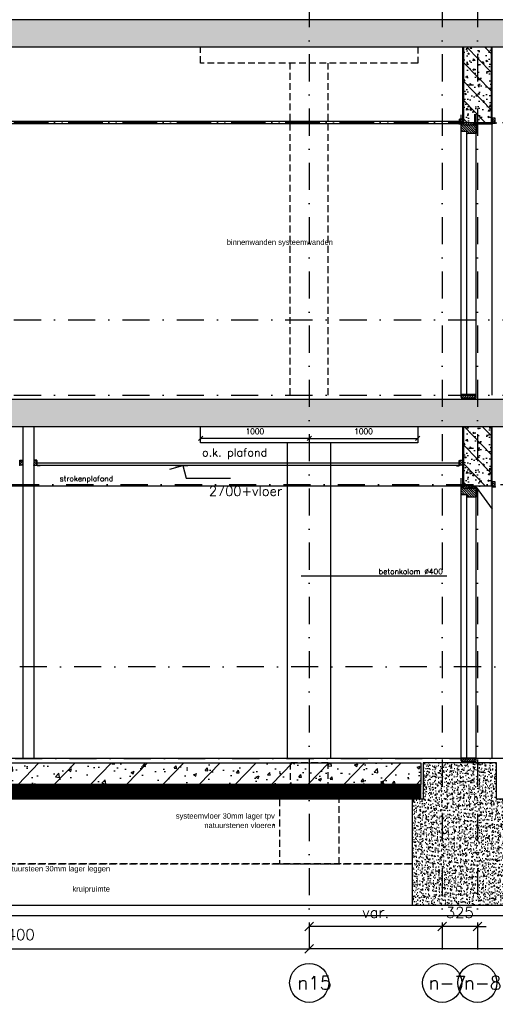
# Model space of a CAD drawing. Extents: x 0 to 317513, y 0 to 193913.
# Tile 35 of 105: x 228355 to 232737, y 90181 to 99256. Entities that reach past the tile are written whole.
import ezdxf
from ezdxf.enums import TextEntityAlignment as Align

# ---------------------------------------------------------------- set-up
doc = ezdxf.new("R2010")
doc.units = 0
doc.header["$LTSCALE"] = 20
doc.header["$MEASUREMENT"] = 0
doc.header["$PDSIZE"] = -1
for name, pattern in [('DASHDOT', [25, 12.5, -6.25, 0, -6.25]), ('DD1', [2.66667, 1.66667, -0.5, 0, -0.5]), ('HIDDEN', [9.375, 6.25, -3.125]), ('HIDDEN2', [4.6875, 3.125, -1.5625])]:
    doc.linetypes.add(name, pattern=pattern)
doc.layers.get('0').update_dxf_attribs({"linetype": 'CONTINUOUS'})
doc.layers.get('DEFPOINTS').update_dxf_attribs({"linetype": 'CONTINUOUS'})
for name, color, linetype in [('A--01A1_ACEER', 1, 'CONTINUOUS'), ('A--A23--_F--3-', 9, 'CONTINUOUS'), ('A--A25--_F--3-', 9, 'CONTINUOUS'), ('A--A31--_F--3-', 9, 'CONTINUOUS'), ('A--L$7A3-_STRAMIEN', 3, 'CONTINUOUS'), ('A--L13D2_VLOEREN', 2, 'CONTINUOUS'), ('A--L21--_F-23-', 4, 'CONTINUOUS'), ('A--L21D3_BUITENWAND', 3, 'CONTINUOUS'), ('A--L21DC1_BUITENWAND', 1, 'HIDDEN'), ('A--L23--', 7, 'CONTINUOUS'), ('A--L23--_F--3-', 7, 'CONTINUOUS'), ('A--L25--', 7, 'CONTINUOUS'), ('A--L25--_F-23-', 7, 'CONTINUOUS'), ('A--L28D1_KONSTRUKTIES', 1, 'CONTINUOUS'), ('A--L28DC1_KONSTRUKTIES', 1, 'HIDDEN2'), ('A--L31--', 2, 'CONTINUOUS'), ('A--L31--_F--3-', 7, 'CONTINUOUS'), ('A--L35--', 7, 'CONTINUOUS'), ('A--L35-D2-_PLAFONDS', 2, 'CONTINUOUS'), ('A--L35-D4-_PLAFONDS', 4, 'CONTINUOUS'), ('A--M$1A-_F123-', 1, 'CONTINUOUS'), ('A--M01A1_MAATVOERING', 1, 'CONTINUOUS'), ('A--M01B1_HOOGTE_MAATV', 1, 'CONTINUOUS'), ('A--T$1A-_F123_20', 1, 'CONTINUOUS'), ('A--T$7A-_STRAMIEN', 2, 'CONTINUOUS'), ('A--T$7A8-_STRAMIEN', 8, 'DASHDOT'), ('A--T01A-25_TEKST', 2, 'CONTINUOUS'), ('A--T01B2_HOOGTE_MAATV', 2, 'CONTINUOUS'), ('A--T01B3_HOOGTE_MAATV', 3, 'CONTINUOUS'), ('STRAMIEN', 8, 'DD1'), ('X--LR---_CP', 7, 'CONTINUOUS')]:
    doc.layers.add(name, color=color, linetype=linetype)
doc.styles.add('ALFA-0_25', font='ROMANS')
doc.styles.add('EB2', font='ARIAL.TTF')
doc.styles.add('HIEMSTRA', font='romans.shx')
doc.styles.add('HOOGTEXT', font='ROMANS.shx', dxfattribs={"height": 2.5})
doc.dimstyles.get("Standard").update_dxf_attribs({"dimscale": 40, "dimtxt": 2.5, "dimasz": 2, "dimexe": 0.3, "dimexo": 0.3, "dimgap": 2, "dimtad": 1, "dimdec": 0, "dimzin": 0, "dimdsep": 46, "dimtxsty": 'HIEMSTRA', "dimblk1": 'OBLIQUE', "dimblk2": 'OBLIQUE', "dimsah": 1, "dimcen": 0.09, "dimdle": 0.3, "dimclrd": 1, "dimclre": 1, "dimclrt": 3, "dimadec": 0, "dimazin": 0, "dimtfac": 1, "dimtdec": 4, "dimtix": 1, "dimtmove": 2, "dimatfit": 3, "dimldrblk": 'OBLIQUE', "dimfxl": 0, "dimtvp": 625, "dimtolj": 1, "dimtzin": 0, "dimarcsym": 0})

# ---------------------------------------------------------------- blocks, each defined once
blk = doc.blocks.new('*U937')
at = {"layer": 'A--L23--_F--3-', "color": 2, "linetype": 'Continuous'}
blk.add_lwpolyline([(0, 0), (0, -20), (-14792.3, -20), (-14792.3, 0)], dxfattribs=at)
blk = doc.blocks.new('Q020259-')
at = {"layer": 'A--A25--_F--3-'}
h = blk.add_hatch(dxfattribs=at)
h.set_pattern_fill('ALFALINE', color=256, scale=15, style=0, pattern_type=2)
h.set_pattern_definition([(45, (0, 0), (-10.6066, 10.6066), [])])
h.paths.add_polyline_path([(0, 0), (0, 46), (28, 46), (28, 0)])
at = {"layer": 'A--L25--_F-23-', "color": 2, "linetype": 'Continuous'}
blk.add_lwpolyline([(0, 0), (0, 46), (28, 46), (28, 0)], close=True, dxfattribs=at)
at = {"layer": 'X--LR---_CP'}
for p in [(0, 0), (0, 0), (28, 0)]:
    blk.add_point(p, dxfattribs=at)
blk = doc.blocks.new('_OBLIQUE')
at = {"color": 0, "linetype": 'ByBlock'}
blk.add_line((-0.5, -0.5), (0.5, 0.5), dxfattribs=at)
blk = doc.blocks.new('*D128')
at = {"color": 1, "linetype": 'ByBlock'}
for p, q in [((231022.3, 90705), (231022.3, 90693)), ((236422.3, 90693), (231022.3, 90693)), ((236422.3, 90705), (236422.3, 90693))]:
    blk.add_line(p, q, dxfattribs=at)
at = {"layer": 'DEFPOINTS', "color": 0, "linetype": 'ByBlock'}
for p in [(231022.3, 90693), (231022.3, 90693), (236422.3, 90693)]:
    blk.add_point(p, dxfattribs=at)
at = {"color": 1, "linetype": 'ByBlock', "xscale": 80, "yscale": 80, "zscale": 80, "rotation": 180}
blk.add_blockref('_OBLIQUE', (231022.3, 90693), dxfattribs=at)
at = {"color": 1, "linetype": 'ByBlock', "xscale": 80, "yscale": 80, "zscale": 80}
blk.add_blockref('_OBLIQUE', (236422.3, 90693), dxfattribs=at)
at = {"color": 3, "linetype": 'ByBlock', "insert": (233722.3, 90823), "char_height": 100, "attachment_point": 5, "style": 'HIEMSTRA'}
blk.add_mtext('\\A1;5400', dxfattribs=at)
blk = doc.blocks.new('*D175')
at = {"color": 1, "linetype": 'ByBlock'}
for p, q in [((225622.3, 90705), (225622.3, 90693)), ((225622.3, 90693), (231022.3, 90693)), ((231022.3, 90705), (231022.3, 90693))]:
    blk.add_line(p, q, dxfattribs=at)
at = {"layer": 'DEFPOINTS', "color": 0, "linetype": 'ByBlock'}
for p in [(225622.3, 90693), (231022.3, 90693), (231022.3, 90693)]:
    blk.add_point(p, dxfattribs=at)
at = {"color": 1, "linetype": 'ByBlock', "xscale": 80, "yscale": 80, "zscale": 80, "rotation": 180}
blk.add_blockref('_OBLIQUE', (225622.3, 90693), dxfattribs=at)
at = {"color": 1, "linetype": 'ByBlock', "xscale": 80, "yscale": 80, "zscale": 80}
blk.add_blockref('_OBLIQUE', (231022.3, 90693), dxfattribs=at)
at = {"color": 3, "linetype": 'ByBlock', "insert": (228322.3, 90823), "char_height": 100, "attachment_point": 5, "style": 'HIEMSTRA'}
blk.add_mtext('\\A1;5400', dxfattribs=at)
blk = doc.blocks.new('*D191')
at = {"color": 1, "linetype": 'ByBlock'}
for p, q in [((231028.3, 95396.7), (230016.3, 95396.7)), ((230022.3, 95408.6), (230022.3, 95390.7)), ((231022.3, 95408.6), (231022.3, 95390.7))]:
    blk.add_line(p, q, dxfattribs=at)
at = {"layer": 'DEFPOINTS', "color": 0, "linetype": 'ByBlock'}
for p in [(230022.3, 95414.6), (230022.3, 95396.7), (231022.3, 95414.6)]:
    blk.add_point(p, dxfattribs=at)
at = {"color": 1, "linetype": 'ByBlock', "xscale": 40, "yscale": 40, "zscale": 40, "rotation": 180}
blk.add_blockref('_OBLIQUE', (230022.3, 95396.7), dxfattribs=at)
at = {"color": 1, "linetype": 'ByBlock', "xscale": 40, "yscale": 40, "zscale": 40}
blk.add_blockref('_OBLIQUE', (231022.3, 95396.7), dxfattribs=at)
at = {"color": 2, "linetype": 'ByBlock', "insert": (230522.3, 95461.7), "char_height": 50, "attachment_point": 5, "style": 'HIEMSTRA'}
blk.add_mtext('\\A1;1000', dxfattribs=at)
blk = doc.blocks.new('*D192')
at = {"color": 1, "linetype": 'ByBlock'}
for p, q in [((231016.3, 95396.7), (232028.3, 95396.7)), ((231022.3, 95408.6), (231022.3, 95390.7)), ((232022.3, 95408.6), (232022.3, 95390.7))]:
    blk.add_line(p, q, dxfattribs=at)
at = {"layer": 'DEFPOINTS', "color": 0, "linetype": 'ByBlock'}
for p in [(231022.3, 95414.6), (232022.3, 95414.6), (232022.3, 95396.7)]:
    blk.add_point(p, dxfattribs=at)
at = {"color": 1, "linetype": 'ByBlock', "xscale": 40, "yscale": 40, "zscale": 40, "rotation": 180}
blk.add_blockref('_OBLIQUE', (231022.3, 95396.7), dxfattribs=at)
at = {"color": 1, "linetype": 'ByBlock', "xscale": 40, "yscale": 40, "zscale": 40}
blk.add_blockref('_OBLIQUE', (232022.3, 95396.7), dxfattribs=at)
at = {"color": 2, "linetype": 'ByBlock', "insert": (231522.3, 95461.7), "char_height": 50, "attachment_point": 5, "style": 'HIEMSTRA'}
blk.add_mtext('\\A1;1000', dxfattribs=at)
blk = doc.blocks.new('*D196')
at = {"color": 1, "linetype": 'ByBlock'}
for p, q in [((231022.3, 90909.5), (231022.3, 90897.5)), ((232247.3, 90897.5), (231022.3, 90897.5)), ((232247.3, 90909.5), (232247.3, 90897.5))]:
    blk.add_line(p, q, dxfattribs=at)
at = {"layer": 'DEFPOINTS', "color": 0, "linetype": 'ByBlock'}
for p in [(231022.3, 90897.5), (231022.3, 90897.5), (232247.3, 90897.5)]:
    blk.add_point(p, dxfattribs=at)
at = {"color": 1, "linetype": 'ByBlock', "xscale": 80, "yscale": 80, "zscale": 80, "rotation": 180}
blk.add_blockref('_OBLIQUE', (231022.3, 90897.5), dxfattribs=at)
at = {"color": 1, "linetype": 'ByBlock', "xscale": 80, "yscale": 80, "zscale": 80}
blk.add_blockref('_OBLIQUE', (232247.3, 90897.5), dxfattribs=at)
at = {"color": 3, "linetype": 'ByBlock', "insert": (231634.8, 91027.5), "char_height": 100, "attachment_point": 5, "style": 'HIEMSTRA'}
blk.add_mtext('\\A1;var.', dxfattribs=at)
blk = doc.blocks.new('*D205')
at = {"color": 1, "linetype": 'ByBlock'}
for p, q in [((232247.3, 90897.5), (232167.3, 90897.5)), ((232247.3, 90909.5), (232247.3, 90897.5)), ((232572.3, 90897.5), (232247.3, 90897.5)), ((232572.3, 90909.5), (232572.3, 90897.5)), ((232572.3, 90897.5), (232652.3, 90897.5))]:
    blk.add_line(p, q, dxfattribs=at)
at = {"layer": 'DEFPOINTS', "color": 0, "linetype": 'ByBlock'}
for p in [(232247.3, 90897.5), (232247.3, 90897.5), (232572.3, 90897.5)]:
    blk.add_point(p, dxfattribs=at)
at = {"color": 1, "linetype": 'ByBlock', "xscale": 80, "yscale": 80, "zscale": 80}
blk.add_blockref('_OBLIQUE', (232247.3, 90897.5), dxfattribs=at)
at = {"color": 1, "linetype": 'ByBlock', "xscale": 80, "yscale": 80, "zscale": 80, "rotation": 180}
blk.add_blockref('_OBLIQUE', (232572.3, 90897.5), dxfattribs=at)
at = {"color": 3, "linetype": 'ByBlock', "insert": (232409.8, 91027.5), "char_height": 100, "attachment_point": 5, "style": 'HIEMSTRA'}
blk.add_mtext('\\A1;325', dxfattribs=at)
blk = doc.blocks.new('HOOGTEP')
at = {"layer": 'A--M01A1_MAATVOERING'}
for p, q in [((0, 0), (0.62, 2.33)), ((0.62, 2.33), (8.79, 2.33)), ((-2.41, 0.65), (0, 0))]:
    blk.add_line(p, q, dxfattribs=at)
at = {"layer": 'A--M01B1_HOOGTE_MAATV'}
blk.add_line((-1.38, 0), (0.91, 0), dxfattribs=at)
at = {"layer": 'A--T01B2_HOOGTE_MAATV', "style": 'HOOGTEXT', "flags": 4}
blk.add_attdef('TEKST', (1.84, -0.67), '', height=1.5, dxfattribs=at)
at = {"layer": 'A--T01B3_HOOGTE_MAATV', "style": 'HOOGTEXT', "flags": 4}
blk.add_attdef('HOOGTE', (1.67, 3.82), '', height=1.75, dxfattribs=at)

msp = doc.modelspace()

# ---------------------------------------------------------------- hatches: boundary and pattern name
at = {"layer": 'A--A23--_F--3-'}
h = msp.add_hatch(dxfattribs=at)
h.set_pattern_fill('ALFABET', color=256, scale=20, angle=1, style=0, pattern_type=2)
h.set_pattern_definition([(46, (155667.74, 3500), (-86.32078, 83.359), []), (51, (155667.74, 3500), (143.64922, -10.04493), [15, -165]), (356, (155667.74, 3500), (-30.37155, 149.9312), [12, -132]), (101.4514, (155679.71, 3499.16), (113.27778, 139.88618), [12.74804, -140.22842]), (47.1842, (155667.04, 3540), (213.99344, -29.37358), [22.5, -247.5]), (97.6356, (155684.88, 3537.55), (183.50393, 198.05632), [19.12206, -210.3426]), (352.1842, (155667.04, 3540), (183.50378, 198.05647), [18, -198]), (22, (155687.21, 3530.34), (120.76856, -78.42802), [15, -165]), (327, (155687.21, 3530.34), (46.12453, 145.8572), [12, -132]), (72.4514, (155697.28, 3523.81), (166.89315, 67.42906), [12.74804, -140.22842]), (38.5, (155667.74, 3500), (1.26964, 66.611074), [0, -130.4, 0, -134, 0, -132.5]), (8.5, (155667.74, 3500), (51.229207, 79.788568), [0, -76.4, 0, -127.4, 0, -50.5]), (328.5, (155623.15, 3499.22), (106.826954, -2.64699), [0, -50, 0, -156, 0, -207]), (318.5, (155603.15, 3498.87), (116.270055, 22.05355), [0, -65, 0, -103.6, 0, -147]), (318.5, (155603.15, 3498.87), (116.270055, 22.05355), [0, -65, 0, -103.6, 0, -147])])
h.paths.add_polyline_path([(209240.2, 99005.9), (234483.3, 99005.9), (234483.2, 99255.9), (209240.2, 99255.9)])
h = msp.add_hatch(dxfattribs=at)
h.set_pattern_fill('ALFABET', color=256, scale=20, angle=1, style=0, pattern_type=2)
h.set_pattern_definition([(134, (397245.3, 3349.94), (86.320776, 83.359004), []), (129, (397245.3, 3349.94), (-143.64922, -10.04493), [15, -165]), (184, (397245.3, 3349.94), (30.37155, 149.9312), [12, -132]), (78.5486, (397233.33, 3349.1), (-113.27778, 139.88618), [12.74804, -140.22842]), (132.8158, (397246, 3389.94), (-213.99344, -29.37358), [22.5, -247.5]), (82.3644, (397228.17, 3387.5), (-183.50393, 198.05632), [19.12206, -210.3426]), (187.8158, (397246, 3389.94), (-183.50378, 198.05647), [18, -198]), (158, (397225.83, 3380.29), (-120.76856, -78.42802), [15, -165]), (213, (397225.83, 3380.29), (-46.12453, 145.85721), [12, -132]), (107.5486, (397215.76, 3373.75), (-166.89315, 67.42906), [12.74804, -140.22842]), (141.5, (397245.3, 3349.944), (-1.269641, 66.611074), [0, -130.4, 0, -134, 0, -132.5]), (171.5, (397245.3, 3349.944), (-51.229207, 79.788568), [0, -76.4, 0, -127.4, 0, -50.5]), (211.5, (397289.894, 3349.165), (-106.826954, -2.64699), [0, -50, 0, -156, 0, -207]), (221.5, (397309.89, 3348.82), (-116.270055, 22.053548), [0, -65, 0, -103.6, 0, -147]), (221.5, (397309.89, 3348.82), (-116.270055, 22.053548), [0, -65, 0, -103.6, 0, -147])])
h.paths.add_polyline_path([(232698, 98305.8), (232448, 98305.8), (232448, 99005.9), (232698, 99005.9)])
h = msp.add_hatch(dxfattribs=at)
h.set_pattern_fill('ALFABET', color=256, scale=20, angle=1, style=0, pattern_type=2)
h.set_pattern_definition([(46, (157742.79, 1e-11), (-86.32078, 83.359), []), (51, (157742.79, 1e-11), (143.64922, -10.04493), [15, -165]), (356, (157742.8, 1e-11), (-30.37155, 149.9312), [12, -132]), (101.4514, (157754.76, -0.84), (113.27778, 139.88618), [12.74804, -140.22842]), (47.1842, (157742.1, 40), (213.99344, -29.37358), [22.5, -247.5]), (97.6356, (157759.93, 37.55), (183.50393, 198.05632), [19.12206, -210.3426]), (352.1842, (157742.1, 40), (183.50378, 198.05647), [18, -198]), (22, (157762.27, 30.34), (120.76856, -78.42802), [15, -165]), (327, (157762.27, 30.34), (46.12453, 145.8572), [12, -132]), (72.4514, (157772.33, 23.81), (166.89315, 67.42906), [12.74804, -140.22842]), (38.5, (157742.793, 1e-11), (1.26964, 66.611074), [0, -130.4, 0, -134, 0, -132.5]), (8.5, (157742.79, 1e-11), (51.229207, 79.788568), [0, -76.4, 0, -127.4, 0, -50.5]), (328.5, (157698.2, -0.78), (106.826954, -2.64699), [0, -50, 0, -156, 0, -207]), (318.5, (157678.2, -1.13), (116.270055, 22.05355), [0, -65, 0, -103.6, 0, -147]), (318.5, (157678.2, -1.13), (116.270055, 22.05355), [0, -65, 0, -103.6, 0, -147])])
h.paths.add_polyline_path([(217087.3, 95505.9), (235170.5, 95505.9), (235170.5, 95755.9), (217087.3, 95755.9)])
h = msp.add_hatch(dxfattribs=at)
h.set_pattern_fill('ALFABET', color=256, scale=20, angle=1, style=0, pattern_type=2)
h.set_pattern_definition([(134, (397244.69, 0), (86.320776, 83.359004), []), (129, (397244.69, 0), (-143.64922, -10.04493), [15, -165]), (184, (397244.69, 0), (30.37155, 149.9312), [12, -132]), (78.5486, (397232.72, -0.84), (-113.27778, 139.88618), [12.74804, -140.22842]), (132.8158, (397245.38, 40), (-213.99344, -29.37358), [22.5, -247.5]), (82.3644, (397227.55, 37.55), (-183.50393, 198.05632), [19.12206, -210.3426]), (187.8158, (397245.38, 40), (-183.50378, 198.05647), [18, -198]), (158, (397225.21, 30.34), (-120.76856, -78.42802), [15, -165]), (213, (397225.21, 30.34), (-46.12453, 145.85721), [12, -132]), (107.5486, (397215.15, 23.81), (-166.89315, 67.42906), [12.74804, -140.22842]), (141.5, (397244.686, 0), (-1.269641, 66.611074), [0, -130.4, 0, -134, 0, -132.5]), (171.5, (397244.686, 0), (-51.229207, 79.788568), [0, -76.4, 0, -127.4, 0, -50.5]), (211.5, (397289.28, -0.78), (-106.826954, -2.64699), [0, -50, 0, -156, 0, -207]), (221.5, (397309.28, -1.13), (-116.270055, 22.053548), [0, -65, 0, -103.6, 0, -147]), (221.5, (397309.28, -1.13), (-116.270055, 22.053548), [0, -65, 0, -103.6, 0, -147])])
h.paths.add_polyline_path([(232697.3, 94955.9), (232447.3, 94955.9), (232447.3, 95505.9), (232697.3, 95505.9)])
h = msp.add_hatch(dxfattribs=at)
h.set_pattern_fill('ALFABET', color=256, scale=40, angle=1, style=0, pattern_type=2)
h.set_pattern_definition([(46, (70901.5, 1e-11), (-172.64155, 166.718), []), (51, (70901.5, 1e-11), (287.29845, -20.08986), [30, -330]), (356, (70901.5, 1e-11), (-60.7431, 299.8624), [24, -264]), (101.4514, (70925.44, -1.67), (226.55556, 279.77237), [25.49608, -280.45684]), (47.1842, (70900.1, 80), (427.9869, -58.74715), [45, -495]), (97.6356, (70935.76, 75.1), (367.0079, 396.11265), [38.2441, -420.6852]), (352.1842, (70900.1, 80), (367.0076, 396.1129), [36, -396]), (22, (70940.44, 60.7), (241.53712, -156.85604), [30, -330]), (327, (70940.44, 60.7), (92.24906, 291.7144), [24, -264]), (72.4514, (70960.57, 47.62), (333.7863, 134.8581), [25.49608, -280.45684]), (38.5, (70901.49, 1e-11), (2.53928, 133.22215), [0, -260.8, 0, -268, 0, -265]), (8.5, (70901.5, 1e-11), (102.45841, 159.57714), [0, -152.8, 0, -254.8, 0, -101]), (328.5, (70812.31, -1.56), (213.65391, -5.29398), [0, -100, 0, -312, 0, -414]), (318.5, (70772.31, -2.25), (232.54011, 44.1071), [0, -130, 0, -207.2, 0, -294]), (318.5, (70772.31, -2.25), (232.54011, 44.1071), [0, -130, 0, -207.2, 0, -294])])
h.paths.add_polyline_path([(232052.3, 92205.9), (225817.3, 92205.9), (225817.3, 92405.9), (232052.3, 92405.9)])
h = msp.add_hatch(dxfattribs=at)
h.set_pattern_fill('AR-CONC', color=256, scale=10, style=0, pattern_type=2)
h.set_pattern_definition([(130, (405619.855, 0), (-71.726018, -6.275213), [7.5, -82.5]), (185, (405619.855, 0), (13.875133, 75.219213), [6, -66]), (79.5486, (405613.88, -0.52), (-57.850938, 68.943954), [6.37402, -70.11421]), (133.8158, (405619.855, 20), (-106.724105, -16.5519), [11.25, -123.75]), (83.3644, (405610.96, 18.62), (-93.46627, 97.411787), [9.56103, -105.1713]), (188.8158, (405619.85, 20), (-93.466195, 97.41186), [9, -99]), (159, (405609.855, 15), (-59.690705, -40.261889), [7.5, -82.5]), (214, (405609.855, 15), (-24.331533, 72.515005), [6, -66]), (108.5486, (405604.88, 11.645), (-84.022263, 32.25305), [6.37402, -70.11421]), (142.5, (405619.855, 0), (-1.2159855, 33.2893854), [0, -65.2, 0, -67, 0, -66.25]), (172.5, (405619.855, 0), (-26.306954, 39.441171), [0, -38.2, 0, -63.7, 0, -25.25]), (212.5, (405642.155, 0), (-53.3822436, -2.255487), [0, -25, 0, -78, 0, -103.5]), (222.5, (405652.155, 0), (-58.318617, 10.010498), [0, -32.5, 0, -51.8, 0, -73.5])])
h.paths.add_polyline_path([(232747.3, 92405.9), (232072.3, 92405.9), (232072.3, 92070.9), (231972.3, 92070.9), (231972.3, 91095.9), (232847.3, 91095.9), (232847.3, 92070.9), (232747.3, 92070.9)])
h = msp.add_hatch(dxfattribs=at)
h.set_pattern_fill('ALFAKRS', color=256, scale=10, style=0, pattern_type=2)
h.set_pattern_definition([(135, (304053.387, 1e-11), (7.0710678, 7.0710678), []), (45, (304053.387, 1e-11), (7.0710678, -7.0710678), [])])
h.paths.add_polyline_path([(226717.5, 92073.9), (232052.3, 92073.9), (232052.3, 92205.9), (225817.3, 92205.9), (225817.3, 92085.9), (225897.3, 92085.9), (225897.3, 92073.9)])
at = {"layer": 'A--A25--_F--3-'}
h = msp.add_hatch(dxfattribs=at)
h.set_pattern_fill('ALFALINE', color=256, scale=15, angle=-90, style=0, pattern_type=2)
h.set_pattern_definition([(225, (232546.958, 98332.842), (-10.6066, 10.6066), [])])
h.paths.add_polyline_path([(232547, 98305.8), (232438, 98305.8), (232438, 98286.8), (232547, 98286.8)])
h = msp.add_hatch(dxfattribs=at)
h.set_pattern_fill('ALFALINE', color=256, scale=15, angle=-90, style=0, pattern_type=2)
h.set_pattern_definition([(225, (232546.343, 94982.898), (-10.6066, 10.6066), [])])
h.paths.add_polyline_path([(232546.3, 94955.9), (232437.3, 94955.9), (232437.3, 94936.9), (232546.3, 94936.9)])
at = {"layer": 'A--A31--_F--3-'}
h = msp.add_hatch(dxfattribs=at)
h.set_pattern_fill('ALFALINE', color=256, scale=15, style=0, pattern_type=2)
h.set_pattern_definition([(135, (232561.958, 98295.842), (10.6066, 10.6066), [])])
h.paths.add_polyline_path([(232425.1, 98226.8), (232423, 98229), (232423, 98286.8), (232423, 98295.8), (232438, 98295.8), (232438, 98286.8), (232547, 98286.8), (232547, 98295.8), (232562, 98295.8), (232562, 98222.8), (232562, 98206.8), (232561, 98205.8), (232475, 98205.8), (232474, 98206.8), (232474, 98214.8), (232474, 98226.1), (232473.3, 98226.8)])
h = msp.add_hatch(dxfattribs=at)
h.set_pattern_fill('ALFALINE', color=256, scale=15, style=0, pattern_type=2)
h.set_pattern_definition([(45, (200896.57, 97161.42), (-10.606602, 10.606602), [])])
h.paths.add_polyline_path([(232562, 95770.8), (232562, 95800.8), (232423, 95800.8), (232423, 95770.8)])
h = msp.add_hatch(dxfattribs=at)
h.set_pattern_fill('ALFALINE', color=256, scale=15, style=0, pattern_type=2)
h.set_pattern_definition([(135, (232561.343, 94945.898), (10.6066, 10.6066), [])])
h.paths.add_polyline_path([(232424.5, 94876.9), (232422.3, 94879), (232422.3, 94936.9), (232422.3, 94945.9), (232437.3, 94945.9), (232437.3, 94936.9), (232546.3, 94936.9), (232546.3, 94945.9), (232561.3, 94945.9), (232561.3, 94872.9), (232561.3, 94856.9), (232560.3, 94855.9), (232474.3, 94855.9), (232473.3, 94856.9), (232473.3, 94864.9), (232473.3, 94876.2), (232472.6, 94876.9)])
h = msp.add_hatch(dxfattribs=at)
h.set_pattern_fill('ALFALINE', color=256, scale=15, style=0, pattern_type=2)
h.set_pattern_definition([(45, (200895.956, 93811.477), (-10.606602, 10.606602), [])])
h.paths.add_polyline_path([(232561.3, 92420.9), (232561.3, 92450.9), (232422.3, 92450.9), (232422.3, 92420.9)])

# ---------------------------------------------------------------- linework, layer by layer
for p, q in [((232423, 98293.7), (232423, 98380.2)), ((232438, 98293.7), (232438, 98380.2)), ((232547, 98292.6), (232547, 98384.6)), ((232562, 98292.6), (232562, 98384.6)), ((232422.3, 94943.8), (232422.3, 95030.2)), ((232437.3, 94943.8), (232437.3, 95030.2))]:
    msp.add_line(p, q)
at = {"layer": 'A--01A1_ACEER'}
for p, q in [((232423, 95775.8), (232423, 98295.8)), ((232562, 95795.8), (232562, 98295.8)), ((232474, 95795.8), (232474, 98206.8)), ((223055.1, 94957), (232739.5, 94958.9)), ((232422.3, 92425.9), (232422.3, 94945.9)), ((232561.3, 92445.9), (232561.3, 94945.9)), ((232473.3, 92445.9), (232473.3, 94856.9))]:
    msp.add_line(p, q, dxfattribs=at)
at = {"layer": 'A--L$7A3-_STRAMIEN', "linetype": 'Continuous'}
for centre in [(231022.3, 90378.3), (232247.3, 90378.3), (232572.3, 90378.3)]:
    msp.add_ellipse(centre, major_axis=(127.3, 127.3), ratio=1, dxfattribs=at)
at = {"layer": 'A--L13D2_VLOEREN'}
for p, q in [((228933.3, 92445.9), (223216.3, 92445.9)), ((234672.3, 92445.9), (228615.4, 92445.9))]:
    msp.add_line(p, q, dxfattribs=at)
at = {"layer": 'A--L21--_F-23-', "linetype": 'Continuous'}
for points in [[(209240.2, 99005.9), (234483.3, 99005.9), (234483.2, 99255.9), (209240.2, 99255.9)], [(232698, 98305.8), (232448, 98305.8), (232448, 99005.9), (232698, 99005.9)], [(217087.3, 95505.9), (235170.5, 95505.9), (235170.5, 95755.9), (217087.3, 95755.9)], [(232697.3, 94955.9), (232447.3, 94955.9), (232447.3, 95505.9), (232697.3, 95505.9)], [(232052.3, 92205.9), (225817.3, 92205.9), (225817.3, 92405.9), (232052.3, 92405.9)], [(232747.3, 92405.9), (232072.3, 92405.9), (232072.3, 92070.9), (231972.3, 92070.9), (231972.3, 91095.9), (232847.3, 91095.9), (232847.3, 92070.9), (232747.3, 92070.9), (232747.3, 92405.9)]]:
    msp.add_lwpolyline(points, close=True, dxfattribs=at)
at = {"layer": 'A--L21D3_BUITENWAND'}
for p, q in [((228385.4, 95505.9), (228385.4, 92445.9)), ((228485.4, 95505.9), (228485.4, 92445.9))]:
    msp.add_line(p, q, dxfattribs=at)
at = {"layer": 'A--L21DC1_BUITENWAND', "linetype": 'Continuous'}
for p, q in [((232562, 98295.8), (232708, 98295.8)), ((232561.3, 94945.9), (232707.3, 94745.9))]:
    msp.add_line(p, q, dxfattribs=at)
for points in [[(232438, 98295.8), (232438, 99005.9)], [(232708, 95795.9), (232708, 99005.9)], [(232437.3, 94945.9), (232437.3, 95505.9)], [(232707.3, 92445.9), (232707.3, 95505.9)]]:
    msp.add_lwpolyline(points, dxfattribs=at)
at = {"layer": 'A--L23--'}
msp.add_lwpolyline([(226717.5, 92073.9), (232052.3, 92073.9), (232052.3, 92205.9), (225817.3, 92205.9), (225817.3, 92085.9), (225897.3, 92085.9), (225897.3, 92073.9)], close=True, dxfattribs=at)
at = {"layer": 'A--L25--_F-23-', "color": 2, "linetype": 'Continuous'}
for points in [[(232547, 98305.8), (232438, 98305.8), (232438, 98286.8), (232547, 98286.8)], [(232546.3, 94955.9), (232437.3, 94955.9), (232437.3, 94936.9), (232546.3, 94936.9)]]:
    msp.add_lwpolyline(points, close=True, dxfattribs=at)
at = {"layer": 'A--L28D1_KONSTRUKTIES'}
for p, q in [((230822.3, 92445.9), (230822.3, 95355.9)), ((231222.3, 92445.9), (231222.3, 95355.9))]:
    msp.add_line(p, q, dxfattribs=at)
msp.add_lwpolyline([(232022.3, 95505.9), (232022.3, 95355.9), (230022.3, 95355.9), (230022.3, 95505.9)], dxfattribs=at)
at = {"layer": 'A--L28DC1_KONSTRUKTIES'}
for p, q in [((230847.3, 95795.9), (230847.3, 98855.9)), ((231197.3, 95795.9), (231197.3, 98855.9)), ((225897.3, 92085.9), (232050.3, 92085.9)), ((231972.3, 91475.9), (169722.3, 91475.9)), ((216335.8, 91475.9), (231972.3, 91475.9))]:
    msp.add_line(p, q, dxfattribs=at)
msp.add_lwpolyline([(232022.3, 99005.9), (232022.3, 98855.9), (230022.3, 98855.9), (230022.3, 99005.9)], dxfattribs=at)
msp.add_lwpolyline([(231197.3, 92405.9), (230847.3, 92405.9), (230847.3, 92070.9), (230747.3, 92070.9), (230747.3, 91475.9), (231297.3, 91475.9), (231297.3, 92070.9), (231197.3, 92070.9), (231197.3, 92405.9)], close=True, dxfattribs=at)
at = {"layer": 'A--L31--'}
msp.add_lwpolyline([(226276.6, 91095.9), (238147.3, 91095.9), (238147.3, 90995.9), (226276.6, 90995.9)], dxfattribs=at)
at = {"layer": 'A--L31--_F--3-', "color": 2, "linetype": 'Continuous'}
for points in [[(232425.1, 98226.8), (232423, 98229), (232423, 98286.8), (232423, 98295.8), (232438, 98295.8), (232438, 98295.8), (232438, 98286.8), (232547, 98286.8), (232547, 98295.8), (232562, 98295.8), (232562, 98222.8), (232562, 98206.8), (232561, 98205.8), (232475, 98205.8), (232474, 98206.8), (232474, 98214.8), (232474, 98226.1), (232473.3, 98226.8)], [(232424.5, 94876.9), (232422.3, 94879), (232422.3, 94936.9), (232422.3, 94945.9), (232437.3, 94945.9), (232437.3, 94945.9), (232437.3, 94936.9), (232546.3, 94936.9), (232546.3, 94945.9), (232561.3, 94945.9), (232561.3, 94872.9), (232561.3, 94856.9), (232560.3, 94855.9), (232474.3, 94855.9), (232473.3, 94856.9), (232473.3, 94864.9), (232473.3, 94876.2), (232472.6, 94876.9)]]:
    msp.add_lwpolyline(points, close=True, dxfattribs=at)
at = {"layer": 'A--L35--', "color": 2, "linetype": 'Continuous'}
for points in [[(232562, 95770.8), (232562, 95800.8), (232423, 95800.8), (232423, 95770.8)], [(232561.3, 92420.9), (232561.3, 92450.9), (232422.3, 92450.9), (232422.3, 92420.9)]]:
    msp.add_lwpolyline(points, close=True, dxfattribs=at)
at = {"layer": 'A--L35-D2-_PLAFONDS'}
for points in [[(223024.1, 98320.9), (232401.5, 98320.9), (232401.5, 98295.9), (223024.1, 98295.9)], [(228517.6, 95171.1), (232405.1, 95171.1)], [(232405.1, 95146.1), (228517.6, 95146.1)]]:
    msp.add_lwpolyline(points, dxfattribs=at)
at = {"layer": 'A--L35-D4-_PLAFONDS'}
for p, q in [((232405.7, 98290.3), (232405.7, 98340.3)), ((228517.4, 95143.9), (228517.4, 95193.9)), ((228542.4, 95143.9), (228517.4, 95143.9)), ((232380.1, 95143.9), (232405.1, 95143.9)), ((232405.1, 95143.9), (232405.1, 95193.9))]:
    msp.add_line(p, q, dxfattribs=at)
at = {"layer": 'A--T$7A8-_STRAMIEN', "color": 8}
for p, q in [((246123.5, 98304.4), (144211.7, 98304.4)), ((289117.5, 93292.4), (144211.7, 93292.4))]:
    msp.add_line(p, q, dxfattribs=at)
at = {"layer": 'A--T01A-25_TEKST'}
msp.add_line((232289.6, 94126.4), (230947.2, 94126.4), dxfattribs=at)
at = {"layer": 'STRAMIEN', "linetype": 'DASHDOT'}
for p, q in [((231022.3, 109939.1), (231022.3, 90566.6)), ((232247.3, 109939.1), (232247.3, 90566.6)), ((232572.3, 109939.1), (232572.3, 90566.6)), ((139283.9, 98307.9), (241970.6, 98307.9)), ((139283.9, 96489.1), (241970.6, 96489.1)), ((139283.9, 95795.9), (241970.6, 95795.9)), ((170273.1, 94970.9), (241970.6, 94970.9)), ((139295.6, 92445.9), (241970.6, 92445.9)), ((208052.5, 91095.9), (241970.6, 91095.9))]:
    msp.add_line(p, q, dxfattribs=at)
at = {"layer": 'X--LR---_CP'}
for p in [(232547, 98286.8), (232707.9, 98295.8), (232707.9, 98295.8), (232707.9, 98295.8), (232546.3, 94936.9), (232707.3, 94945.9), (232707.3, 94945.9), (232707.3, 94945.9), (230695.2, 91833.9)]:
    msp.add_point(p, dxfattribs=at)

# ---------------------------------------------------------------- block references
ref = msp.add_blockref('HOOGTEP', (229857.5, 95146.1), dxfattribs=dict(xscale=-50, yscale=50, zscale=50, rotation=180))
ref.add_attrib('TEKST', 'o.k. plafond', (230034.7, 95230.1), dxfattribs={"layer": 'A--T01B2_HOOGTE_MAATV', "height": 75, "style": 'HOOGTEXT', "flags": 4})
ref.add_attrib('HOOGTE', '2700+vloer', (230098.4, 94867.6), dxfattribs={"layer": 'A--T01B3_HOOGTE_MAATV', "height": 87.5, "style": 'HOOGTEXT', "flags": 4})
at = {"layer": 'A--L23--', "color": 2, "linetype": 'Continuous'}
msp.add_blockref('*U937', (235129.6, 95775.9), dxfattribs=at)
at = {"layer": 'A--L25--'}
for p in [(232410, 98297.3), (228357.4, 95150.9), (228357.4, 95150.9), (232409.3, 95150.9), (232409.3, 95150.9)]:
    msp.add_blockref('Q020259-', p, dxfattribs=at)
at = {"layer": 'A--L25--', "xscale": -1}
for p in [(232735.9, 98300.8), (232736, 98300.8), (228513.4, 95150.9), (228513.4, 95150.9), (232735.3, 94950.9), (232735.3, 94950.9)]:
    msp.add_blockref('Q020259-', p, dxfattribs=at)

# ---------------------------------------------------------------- texts
at = {"layer": 'A--T$1A-_F123_20', "style": 'EB2'}
for s, p in [('binnenwanden systeemwanden', (230262.7, 97180.6)), ('systeemvloer 30mm lager tpv ', (229793.6, 91891.9)), ('natuurstenen vloeren', (230056, 91805.4)), ('bagane grondvloer tpv natuursteen 30mm lager leggen  ', (227488, 91406.1)), ('kruipruimte', (228841.5, 91219.3))]:
    msp.add_text(s, height=50, dxfattribs=at).set_placement(p)
at = {"layer": 'A--T$7A-_STRAMIEN', "style": 'ALFA-0_25'}
for s, p in [('n15', (231070, 90378.3)), ('n-7', (232295, 90378.3)), ('n-8', (232620, 90378.3))]:
    msp.add_text(s, height=125, dxfattribs=at).set_placement(p, align=Align.MIDDLE_CENTER)
at = {"layer": 'A--T01A-25_TEKST', "style": 'HIEMSTRA'}
for s, p in [('strokenplafond', (228723.9, 95001)), ('betonkolom %%C400', (231662.8, 94145))]:
    msp.add_text(s, height=50, dxfattribs=at).set_placement(p)

# ---------------------------------------------------------------- dimensions: what is measured, and where the dimension line sits
at = {"layer": 'A--M$1A-_F123-'}
for base, p1, p2, override, picture, middle in [((230022.3, 95396.7), (231022.3, 95414.6), (230022.3, 95414.6), {"dimscale": 20, "dimclrt": 2}, '*D191', (230522.3, 95461.7)), ((232022.3, 95396.7), (231022.3, 95414.6), (232022.3, 95414.6), {"dimscale": 20, "dimclrt": 2}, '*D192', (231522.3, 95461.7)), ((232247.3, 90897.5), (232572.3, 90897.5), (232247.3, 90897.5), {"dimexe": 0, "dimcen": 0, "dimdle": 0, "dimtfac": 0.75, "dimtvp": 1.5}, '*D205', (232409.8, 91027.5)), ((231022.3, 90693), (225622.3, 90693), (231022.3, 90693), {"dimexe": 0, "dimcen": 0, "dimdle": 0, "dimtfac": 0.75, "dimtvp": 1.5}, '*D175', (228322.3, 90823)), ((231022.3, 90693), (236422.3, 90693), (231022.3, 90693), {"dimexe": 0, "dimcen": 0, "dimdle": 0, "dimtfac": 0.75, "dimtvp": 1.5}, '*D128', (233722.3, 90823))]:
    dim = msp.add_linear_dim(base=base, p1=p1, p2=p2, dimstyle='Standard', override=override, dxfattribs=at)
    dim.commit()
    dim.dimension.update_dxf_attribs({"geometry": picture, "text_midpoint": middle})
dim = msp.add_linear_dim(base=(231022.3, 90897.5), p1=(232247.3, 90897.5), p2=(231022.3, 90897.5), text='var.', dimstyle='Standard', override={"dimexe": 0, "dimcen": 0, "dimdle": 0, "dimtfac": 0.75, "dimtvp": 1.5}, dxfattribs=at)
dim.commit()
dim.dimension.update_dxf_attribs({"geometry": '*D196', "text_midpoint": (231634.8, 91027.5)})

doc.saveas('drawing.dxf')
